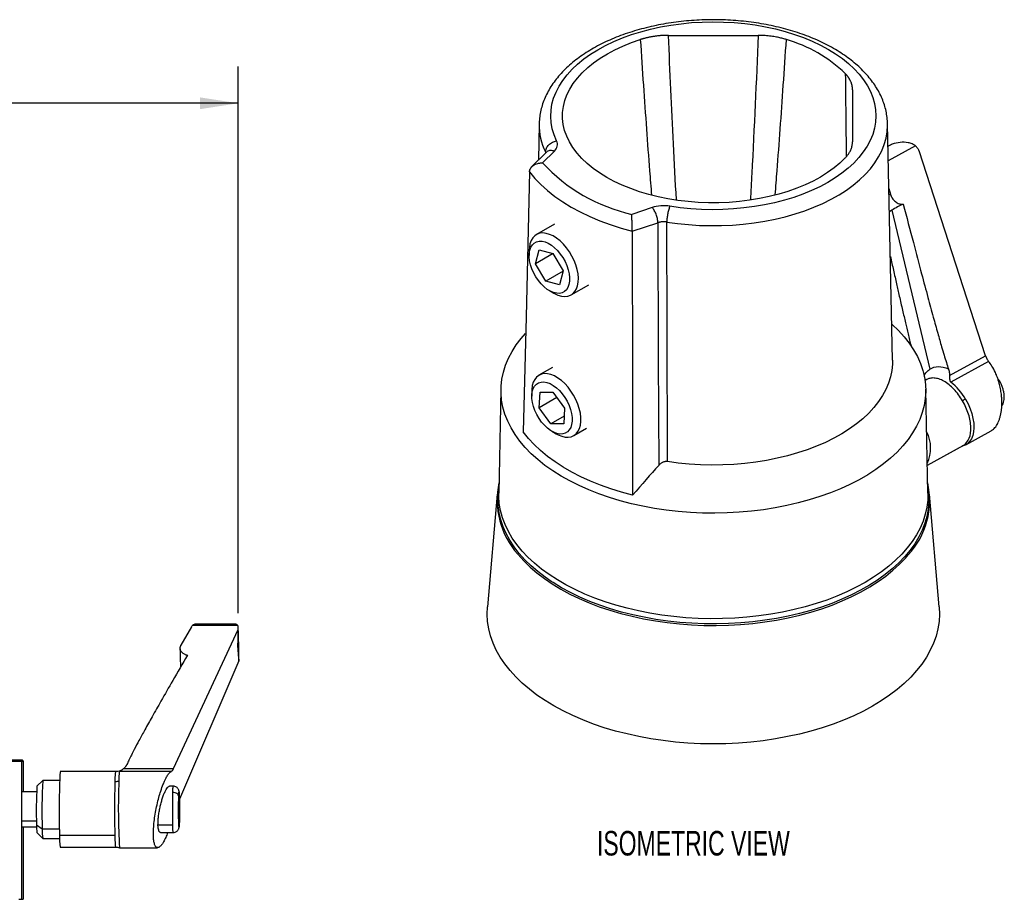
# Model space of a CAD drawing. Header units: millimetres. Extents: x 0 to 543, y 0 to 386.
# Tile 4 of 4: x 359 to 528, y 235 to 386. Entities that reach past the tile are written whole.
import ezdxf

# ---------------------------------------------------------------- set-up
doc = ezdxf.new("R2010")
doc.units = ezdxf.units.MM
doc.header["$LTSCALE"] = 2
doc.layers.add('DIMENSIONS', color=140, linetype='Continuous', lineweight=25)
doc.styles.add('SLDTEXTSTYLE0', font='TXT', dxfattribs={"width": 0.7})
doc.dimstyles.new('SLDDIMSTYLE2', dxfattribs={"dimtxt": 4.316016, "dimasz": 6.604, "dimexe": 0, "dimexo": 0.0625, "dimgap": 1.079004, "dimtad": 0, "dimtih": 1, "dimtoh": 1, "dimdec": 1, "dimrnd": 1e-09, "dimzin": 12, "dimdsep": 46, "dimtxsty": 'SLDTEXTSTYLE0', "dimsah": 1, "dimcen": 0.09, "dimadec": 0, "dimazin": 3, "dimtfac": 1, "dimtdec": 1, "dimtofl": 0, "dimtmove": 0, "dimatfit": 3, "dimfxl": 0, "dimfrac": 2, "dimtolj": 1, "dimtzin": 12, "dimarcsym": 0})

# ---------------------------------------------------------------- blocks, each defined once
blk = doc.blocks.new('_D_7')
at = {"layer": 'DIMENSIONS'}
for p, q in [((281.06, 237.26), (281.06, 378.26)), ((396.25, 284.04), (396.25, 378.26)), ((281.06, 371.91), (322.51, 371.91)), ((328.36, 371.91), (326.91, 371.91)), ((326.91, 371.91), (326.91, 365.05)), ((341.18, 371.91), (342.63, 371.91)), ((342.63, 371.91), (342.63, 365.05)), ((396.25, 371.91), (347.03, 371.91)), ((326.91, 365.05), (328.36, 365.05)), ((342.63, 365.05), (341.18, 365.05))]:
    blk.add_line(p, q, dxfattribs=at)
for points in [[(281.06, 371.91), (287.66, 370.89), (287.66, 372.92)], [(396.25, 371.91), (389.65, 372.92), (389.65, 370.89)]]:
    blk.add_solid(points, dxfattribs=at)
at = {"layer": 'DIMENSIONS', "char_height": 4.233, "attachment_point": 1, "style": 'SLDTEXTSTYLE0'}
for s, insert in [('115.2', (326.56, 378.33)), ('4.54', (328.36, 370.5))]:
    blk.add_mtext(s, dxfattribs=dict(at, insert=insert))

msp = doc.modelspace()

# ---------------------------------------------------------------- linework, layer by layer
for p, q in [((470.41, 383.61), (485.9, 383.61)), ((502.16, 374.23), (502.16, 365.29)), ((448.12, 368.37), (447.99, 362.1)), ((448.12, 368.43), (448.12, 368.37)), ((509.06, 327.62), (508.19, 368.37)), ((449.33, 363.45), (446.88, 360.99)), ((448.71, 361.63), (450.75, 363.66)), ((449.21, 363.52), (449.21, 363.32)), ((449.25, 363.4), (449.21, 363.52)), ((449.34, 363.44), (449.34, 363.45)), ((513.01, 364.58), (508.32, 362.01)), ((525.09, 328.38), (513.64, 363.69)), ((508.43, 357.24), (508.69, 356.24)), ((508.69, 356.24), (508.45, 356.12)), ((467.6, 353.93), (464.08, 352.76)), ((508.94, 353.47), (515.49, 326.09)), ((450.78, 351.08), (447.64, 349.27)), ((464.18, 349.86), (468.6, 351.33)), ((446.4, 346.53), (446.4, 345.65)), ((447.52, 344.26), (448.15, 346.63)), ((448.15, 346.63), (450.51, 346.01)), ((450.52, 345.99), (447.52, 344.26)), ((450.51, 346.01), (452.25, 343.02)), ((449.26, 341.26), (447.52, 344.26)), ((452.24, 342.98), (449.26, 341.26)), ((452.25, 343.02), (451.62, 340.64)), ((451.62, 340.64), (449.26, 341.26)), ((449.88, 339.62), (450.64, 339.18)), ((453.64, 338.88), (456.67, 340.63)), ((518.89, 324.98), (525.09, 328.38)), ((450.4, 326.37), (448.08, 325.03)), ((525.6, 327.43), (519.09, 323.86)), ((514.94, 324.3), (514.65, 324.14)), ((441.54, 322.66), (441.16, 304.7)), ((446.85, 322.6), (446.84, 322.28)), ((515.15, 304.7), (514.77, 322.66)), ((446.84, 322.28), (446.84, 321.41)), ((448.13, 319.41), (448.29, 322.14)), ((451.19, 321.18), (448.13, 319.41)), ((448.29, 322.14), (450.49, 322.13)), ((450.49, 322.13), (452.52, 319.38)), ((450.16, 316.67), (448.13, 319.41)), ((452.52, 319.38), (452.36, 316.65)), ((452.44, 317.98), (450.16, 316.67)), ((452.36, 316.65), (450.16, 316.67)), ((454.08, 314.64), (456.3, 315.92)), ((450.32, 315.37), (451.08, 314.94)), ((521.71, 313.07), (526.04, 315.45)), ((515.05, 309.53), (521.35, 313)), ((515.05, 309.53), (521.2, 312.91)), ((521.19, 312.93), (521.35, 313)), ((440.87, 304.53), (439.2, 285.13)), ((517.11, 285.13), (515.44, 304.53)), ((396.17, 281.93), (388.35, 281.93)), ((395.68, 282.15), (389.14, 282.15)), ((385.06, 257.24), (396.23, 281.21)), ((388.17, 281.67), (386.33, 278.49)), ((396.35, 275.8), (386.1, 251.97)), ((396.33, 276.08), (396.35, 275.8)), ((358.7, 258.72), (356.58, 258.72)), ((356.75, 258.52), (358.9, 258.52)), ((358.99, 258.72), (358.7, 258.72)), ((358.9, 258.52), (358.9, 234.72)), ((358.9, 258.52), (359.19, 258.52)), ((359.19, 258.52), (359.19, 253.22)), ((375.14, 256.72), (365.54, 256.72)), ((384.72, 256.77), (375.75, 256.77)), ((376.5, 257.24), (385.06, 257.24)), ((362.54, 255.22), (361.54, 254.22)), ((365.44, 255.22), (362.54, 255.22)), ((361.48, 253.22), (359.04, 253.22)), ((361.48, 253.22), (359.04, 253.22)), ((385.04, 254.22), (384.41, 254.22)), ((385.99, 249.83), (386.01, 251.49)), ((386.01, 251.49), (386.05, 251.88)), ((386.05, 251.88), (386.08, 250.61)), ((386.02, 248.57), (385.99, 249.83)), ((386.08, 250.61), (386, 250.61)), ((386.08, 250.61), (386.07, 248.95)), ((361.49, 248.18), (358.99, 248.18)), ((386.01, 248.95), (386.07, 248.95)), ((386.07, 248.95), (386.02, 248.57)), ((359.04, 247.22), (361.48, 247.22)), ((359.04, 247.22), (361.48, 247.22)), ((359.19, 247.22), (359.19, 234.72)), ((362.45, 246.82), (361.47, 247.5)), ((361.54, 246.22), (362.54, 245.22)), ((365.45, 246.82), (362.45, 246.82)), ((384.96, 247.5), (382.41, 247.5)), ((382.85, 246.22), (385.04, 246.22)), ((362.54, 245.22), (365.44, 245.22)), ((365.42, 245.79), (375.02, 245.79)), ((365.54, 243.72), (375.14, 243.72)), ((375.77, 243.62), (382.34, 243.62)), ((358.43, 234.72), (358.9, 234.72)), ((358.9, 234.72), (359.19, 234.72))]:
    msp.add_line(p, q)
at = {"flags": 128}
for points in [[(451.14, 365.44), (450.71, 366.47), (450.39, 367.51), (450.2, 368.57), (450.12, 369.63), (450.17, 370.7), (450.33, 371.75), (450.62, 372.8), (451.03, 373.84), (451.55, 374.86), (452.19, 375.85), (452.94, 376.83), (453.79, 377.77), (454.76, 378.67), (455.82, 379.54), (456.98, 380.36), (458.23, 381.14), (459.57, 381.87), (460.99, 382.55), (462.48, 383.17), (464.04, 383.74), (465.65, 384.24), (467.33, 384.68), (469.05, 385.06), (470.81, 385.37), (472.6, 385.62), (474.41, 385.8), (476.24, 385.9), (478.08, 385.94), (479.92, 385.91), (481.76, 385.81), (483.57, 385.64), (485.37, 385.4), (487.13, 385.09), (488.85, 384.72), (490.53, 384.28), (492.15, 383.78), (493.72, 383.22), (495.21, 382.6), (496.64, 381.93), (497.98, 381.2), (499.24, 380.42), (500.4, 379.6), (501.48, 378.74), (502.45, 377.84), (503.31, 376.9), (504.07, 375.93), (504.72, 374.94), (505.25, 373.92), (505.66, 372.88), (505.96, 371.84), (506.13, 370.78), (506.19, 369.72), (506.12, 368.65), (505.94, 367.6), (505.63, 366.55), (505.21, 365.51), (504.67, 364.5), (504.01, 363.51), (503.25, 362.54), (502.37, 361.61), (501.4, 360.71), (500.32, 359.84), (499.14, 359.03), (497.88, 358.25), (496.53, 357.53), (495.1, 356.86), (493.6, 356.25), (492.03, 355.69), (490.4, 355.2), (488.72, 354.77), (486.99, 354.4), (485.23, 354.1), (483.43, 353.86), (481.61, 353.7), (479.78, 353.6), (477.94, 353.57), (476.1, 353.62), (474.27, 353.73), (472.46, 353.91), (470.67, 354.16)], [(500.9, 362.49), (499.99, 361.61), (498.97, 360.76), (497.85, 359.96), (496.64, 359.2), (495.35, 358.5), (493.97, 357.84), (492.52, 357.25), (491, 356.71), (489.43, 356.23), (487.8, 355.82), (486.12, 355.47), (484.4, 355.19), (482.66, 354.97), (480.9, 354.83), (479.12, 354.76), (477.34, 354.75), (475.56, 354.82), (473.79, 354.96), (472.05, 355.17), (470.33, 355.44), (468.65, 355.79), (467.02, 356.19), (465.43, 356.67), (463.91, 357.2), (462.46, 357.79), (461.07, 358.44), (459.77, 359.14), (458.55, 359.9), (457.43, 360.69), (456.4, 361.53), (455.48, 362.41), (454.66, 363.33), (453.95, 364.27), (453.36, 365.24), (452.88, 366.23), (452.52, 367.24), (452.29, 368.26), (452.17, 369.29), (452.17, 370.31), (452.3, 371.34), (452.55, 372.36), (452.92, 373.36), (453.4, 374.35), (454.01, 375.32), (454.73, 376.26), (455.55, 377.17), (456.49, 378.05), (457.52, 378.89), (458.65, 379.68), (459.88, 380.43), (461.18, 381.13), (462.57, 381.77), (464.04, 382.36), (465.56, 382.89)], [(470.14, 351.44), (471.98, 351.18), (473.85, 350.99), (475.74, 350.87), (477.64, 350.82), (479.54, 350.83), (481.44, 350.92), (483.32, 351.07), (485.18, 351.29), (487.01, 351.58), (488.81, 351.94), (490.56, 352.36), (492.27, 352.85), (493.92, 353.39), (495.5, 354), (497.02, 354.66), (498.46, 355.38), (499.82, 356.14), (501.09, 356.96), (502.27, 357.82), (503.35, 358.72), (504.34, 359.66), (505.22, 360.63), (505.99, 361.63), (506.64, 362.66), (507.19, 363.71), (507.62, 364.78), (507.93, 365.87), (508.12, 366.96), (508.19, 368.05), (508.19, 368.34)], [(446.46, 360.09), (445.87, 335.08), (445.39, 315.26)], [(446.46, 360.09), (447.39, 358.97), (448.42, 357.9), (449.58, 356.86), (450.84, 355.86), (452.2, 354.91), (453.67, 354.01), (455.22, 353.17), (456.87, 352.38), (458.59, 351.65), (460.39, 350.99), (462.26, 350.39), (464.18, 349.86)], [(508.94, 353.47), (508.71, 353.31), (508.51, 353.17)], [(470.24, 310.15), (470.18, 333.27), (470.14, 351.44)], [(464.18, 349.86), (464.22, 324.49), (464.24, 304.38)], [(468.6, 351.33), (468.67, 327.89), (468.73, 309.48)], [(454.75, 340.46), (454.86, 341.08), (454.89, 341.76), (454.83, 342.49), (454.68, 343.26), (454.45, 344.04), (454.15, 344.82), (453.77, 345.58), (453.33, 346.32), (452.84, 347), (452.3, 347.63), (451.73, 348.19), (451.13, 348.66), (450.53, 349.04), (449.92, 349.32), (449.34, 349.49), (448.78, 349.55), (448.25, 349.5), (447.78, 349.34), (447.36, 349.08), (447.01, 348.71), (446.74, 348.24), (446.54, 347.69), (446.43, 347.07), (446.4, 346.53)], [(453.25, 340.67), (453.07, 340.18), (452.81, 339.77), (452.48, 339.46), (452.09, 339.25), (451.64, 339.15), (451.15, 339.16), (450.62, 339.28), (450.08, 339.51), (449.53, 339.84), (449, 340.26), (448.48, 340.77), (448, 341.34), (447.56, 341.98), (447.19, 342.65), (446.88, 343.35), (446.64, 344.06), (446.48, 344.75), (446.41, 345.42), (446.42, 346.04), (446.52, 346.61), (446.7, 347.1), (446.96, 347.51), (447.29, 347.82), (447.68, 348.03), (448.13, 348.13), (448.62, 348.12), (449.15, 348), (449.69, 347.77), (450.24, 347.44), (450.77, 347.02), (451.29, 346.51), (451.77, 345.93), (452.21, 345.3), (452.58, 344.62), (452.89, 343.93), (453.13, 343.22), (453.29, 342.53), (453.36, 341.86), (453.35, 341.23), (453.25, 340.67)], [(450.64, 339.18), (450.76, 339.11), (451.36, 338.83), (451.95, 338.66), (452.51, 338.6), (453.04, 338.65), (453.51, 338.81), (453.93, 339.08), (454.28, 339.45), (454.55, 339.91), (454.75, 340.46)], [(508.93, 333.86), (509, 333.79), (510.08, 332.75), (511.06, 331.67), (511.93, 330.56), (512.69, 329.42), (513.33, 328.26), (513.86, 327.08), (514.27, 325.88), (514.56, 324.68), (514.72, 323.46), (514.77, 322.24), (514.69, 321.03), (514.5, 319.81), (514.18, 318.61), (513.74, 317.42), (513.18, 316.24), (512.51, 315.09), (511.73, 313.96), (510.83, 312.86), (509.82, 311.78), (508.71, 310.75), (507.5, 309.75), (506.19, 308.8), (504.78, 307.89), (503.29, 307.03), (501.71, 306.22), (500.06, 305.46), (498.33, 304.76), (496.54, 304.12), (494.68, 303.54), (492.77, 303.02), (490.82, 302.56), (488.82, 302.18), (486.78, 301.85), (484.72, 301.6), (482.63, 301.42), (480.53, 301.3), (478.42, 301.26), (476.31, 301.29), (474.21, 301.38), (472.11, 301.55), (470.04, 301.78), (468, 302.09), (465.99, 302.46), (464.02, 302.9), (462.1, 303.4), (460.23, 303.97), (458.42, 304.59), (456.68, 305.28), (455, 306.02), (453.41, 306.82), (451.89, 307.67), (450.47, 308.57), (449.13, 309.51), (447.89, 310.5), (446.76, 311.52), (445.72, 312.58), (444.8, 313.68), (443.98, 314.8), (443.28, 315.95), (442.7, 317.12), (442.23, 318.31), (441.88, 319.51), (441.65, 320.72), (441.55, 321.94), (441.56, 323.16), (441.7, 324.37), (441.96, 325.58), (442.34, 326.78), (442.83, 327.97), (443.45, 329.13), (444.18, 330.27), (445.02, 331.39), (445.75, 332.24)], [(509.06, 327.62), (509.05, 326.97), (508.95, 325.86), (508.72, 324.76), (508.38, 323.66), (507.91, 322.58), (507.34, 321.52), (506.65, 320.49), (505.85, 319.48), (504.94, 318.5), (503.93, 317.55), (502.82, 316.65), (501.61, 315.78), (500.31, 314.96), (498.93, 314.19), (497.47, 313.47), (495.93, 312.8), (494.32, 312.19), (492.65, 311.64), (490.92, 311.15), (489.15, 310.72), (487.33, 310.36), (485.47, 310.06), (483.59, 309.83), (481.69, 309.67), (479.77, 309.58), (477.84, 309.56), (475.92, 309.6), (474.01, 309.72), (472.11, 309.9), (470.24, 310.15)], [(451.08, 314.94), (451.41, 314.76), (452.01, 314.52), (452.59, 314.38), (453.14, 314.36), (453.65, 314.45), (454.1, 314.65), (454.5, 314.95), (454.82, 315.35), (455.07, 315.85), (455.24, 316.42), (455.32, 317.07), (455.31, 317.77), (455.23, 318.51), (455.05, 319.28), (454.8, 320.06), (454.47, 320.84), (454.07, 321.6), (453.61, 322.32), (453.1, 322.99), (452.54, 323.59), (451.96, 324.12), (451.36, 324.56), (450.76, 324.91), (450.16, 325.15), (449.58, 325.28), (449.03, 325.31), (448.52, 325.22), (448.07, 325.02), (447.67, 324.72), (447.35, 324.31), (447.1, 323.82), (446.93, 323.25), (446.85, 322.6), (446.85, 322.6)], [(446.85, 321.67), (446.93, 322.25), (447.09, 322.76), (447.33, 323.18), (447.65, 323.52), (448.03, 323.75), (448.47, 323.87), (448.95, 323.89), (449.47, 323.79), (450.01, 323.59), (450.55, 323.28), (451.1, 322.87), (451.62, 322.39), (452.11, 321.82), (452.55, 321.2), (452.95, 320.54), (453.27, 319.84), (453.53, 319.13), (453.7, 318.44), (453.79, 317.76), (453.8, 317.13), (453.72, 316.55), (453.56, 316.04), (453.32, 315.61), (453, 315.28), (452.62, 315.05), (452.18, 314.92), (451.7, 314.91), (451.18, 315), (450.64, 315.21), (450.1, 315.51), (449.56, 315.92), (449.03, 316.41), (448.54, 316.97), (448.1, 317.59), (447.71, 318.26), (447.38, 318.95), (447.12, 319.66), (446.95, 320.36), (446.86, 321.03), (446.85, 321.67)], [(521.63, 320.92), (522.06, 320.1), (522.43, 319.27), (522.71, 318.42), (522.92, 317.58), (523.04, 316.77), (523.08, 316), (523.02, 315.28), (522.88, 314.63), (522.65, 314.07), (522.34, 313.6), (521.96, 313.23), (521.51, 312.97), (521.09, 312.84)], [(464.24, 304.38), (462.34, 304.89), (460.48, 305.46), (458.69, 306.09), (456.96, 306.78), (455.31, 307.54), (453.74, 308.34), (452.25, 309.2), (450.86, 310.11), (449.56, 311.06), (448.36, 312.05), (447.26, 313.09), (446.27, 314.16), (445.39, 315.26)], [(450.21, 289.5), (449.17, 290.22), (447.9, 291.19), (446.72, 292.2), (445.65, 293.25), (444.68, 294.33), (443.82, 295.45), (443.07, 296.59), (442.44, 297.75), (441.92, 298.93), (441.52, 300.13), (441.23, 301.33), (441.07, 302.55), (441.02, 303.77), (441.1, 304.98), (441.18, 305.59)], [(515.13, 305.59), (515.27, 304.37), (515.28, 303.15), (515.18, 301.94), (514.95, 300.72), (514.61, 299.52), (514.14, 298.33), (513.57, 297.16), (512.87, 296.01), (512.07, 294.88), (511.15, 293.78), (510.13, 292.72), (509.01, 291.69), (507.78, 290.69), (506.94, 290.08)], [(515.15, 304.7), (515.12, 303.52), (514.97, 302.3), (514.7, 301.09), (514.31, 299.89), (513.8, 298.71), (513.18, 297.54), (512.44, 296.4), (511.59, 295.28), (510.63, 294.2), (509.56, 293.14), (508.4, 292.13), (507.13, 291.15), (505.77, 290.22), (504.32, 289.33), (502.78, 288.49), (501.17, 287.71), (499.47, 286.98), (497.71, 286.3), (495.89, 285.69), (494, 285.13), (492.07, 284.64), (490.09, 284.22), (488.07, 283.86), (486.02, 283.56), (483.94, 283.34), (481.85, 283.18), (479.74, 283.09), (477.63, 283.08), (475.52, 283.13), (473.41, 283.25), (471.33, 283.44), (469.26, 283.7), (467.23, 284.03), (465.23, 284.42), (463.27, 284.88), (461.36, 285.4), (459.5, 285.99), (457.71, 286.63), (455.98, 287.33), (454.33, 288.09), (452.75, 288.9), (451.26, 289.77), (449.85, 290.68), (448.54, 291.63), (447.32, 292.63), (446.2, 293.67), (445.19, 294.74), (444.28, 295.84), (443.49, 296.97), (442.81, 298.12), (442.24, 299.3), (441.79, 300.49), (441.46, 301.7), (441.25, 302.91), (441.16, 304.13), (441.16, 304.7)], [(444.44, 294.2), (444.51, 294.12), (445.48, 293.04), (446.56, 291.98), (447.74, 290.97), (449.02, 289.99), (450.39, 289.06), (451.85, 288.17), (453.39, 287.33), (455.02, 286.55), (456.72, 285.82), (458.49, 285.14), (460.32, 284.53), (462.21, 283.98), (464.15, 283.49), (466.14, 283.06), (468.16, 282.7), (470.22, 282.4), (472.3, 282.18), (474.4, 282.02), (476.52, 281.93), (478.63, 281.91), (480.75, 281.96), (482.86, 282.08), (484.95, 282.27), (487.03, 282.53), (489.07, 282.85), (491.08, 283.24), (493.04, 283.7), (494.96, 284.22), (496.83, 284.8), (498.63, 285.44), (500.37, 286.14), (502.04, 286.9), (503.63, 287.71), (505.13, 288.57), (506.55, 289.47), (507.88, 290.43), (509.12, 291.42), (510.25, 292.45), (511.28, 293.52), (511.76, 294.08)], [(506.94, 290.08), (506.46, 289.74), (505.05, 288.84), (503.55, 287.98), (501.97, 287.17), (500.32, 286.42), (498.59, 285.72), (496.79, 285.07), (494.94, 284.49), (493.03, 283.97), (491.07, 283.52), (489.07, 283.13), (487.04, 282.8), (484.97, 282.54), (482.89, 282.35), (480.79, 282.23), (478.68, 282.18), (476.57, 282.2), (474.46, 282.29), (472.37, 282.44), (470.29, 282.66), (468.24, 282.96), (466.23, 283.32), (464.25, 283.74), (462.31, 284.23), (460.43, 284.78), (458.61, 285.39), (456.84, 286.06), (455.15, 286.79), (453.53, 287.57), (451.99, 288.4), (450.54, 289.29), (450.21, 289.5)], [(517.11, 285.13), (517.11, 285.09), (517.15, 283.84), (517.08, 282.58), (516.88, 281.33), (516.56, 280.09), (516.12, 278.86), (515.56, 277.64), (514.88, 276.45), (514.09, 275.27), (513.19, 274.13), (512.18, 273.02), (511.06, 271.94), (509.84, 270.9), (508.53, 269.9), (507.11, 268.94), (505.61, 268.03), (504.02, 267.17), (502.35, 266.36), (500.61, 265.61), (498.79, 264.92), (496.92, 264.28), (494.98, 263.71), (492.99, 263.2), (490.95, 262.75), (488.88, 262.37), (486.77, 262.06), (484.63, 261.82), (482.48, 261.64), (480.31, 261.54), (478.13, 261.51), (475.95, 261.54), (473.78, 261.65), (471.63, 261.82), (469.49, 262.07), (467.38, 262.38), (465.31, 262.76), (463.27, 263.21), (461.29, 263.72), (459.35, 264.3), (457.47, 264.93), (455.66, 265.63), (453.92, 266.38), (452.25, 267.19), (450.66, 268.05), (449.16, 268.96), (447.75, 269.92), (446.44, 270.92), (445.22, 271.96), (444.1, 273.04), (443.1, 274.16), (442.2, 275.3), (441.41, 276.47), (440.74, 277.67), (440.18, 278.88), (439.75, 280.12), (439.43, 281.36), (439.23, 282.61), (439.16, 283.87), (439.2, 285.12), (439.2, 285.13)]]:
    msp.add_lwpolyline(points, dxfattribs=at)
for centre, radius, start, end in [((484.05, 359.55), 24.28, 46.0263, 73.9791), ((458.74, 368.21), 10.62, 179.1406, 206.183), ((470.67, 381.92), 29.89, 222.7393, 257.266), ((515.1, 344.22), 11.11, 112.2168, 123.6776), ((512.87, 315.93), 10.07, 29.6526, 51.8643), ((509.47, 312.44), 6.15, 335.0362, 27.4133), ((454.79, 303.52), 13.92, 167.5483, 221.9881), ((501.58, 303.49), 13.87, 317.2577, 12.6017), ((486.87, 249.94), 121.51, 176.8029, 181.9568), ((393.47, 254.97), 17.82, 174.1888, 179.7206), ((457.58, 249.99), 95.18, 176.8488, 181.9109), ((492.64, 250.48), 117.07, 177.7615, 183.3588), ((432.29, 250.12), 70.87, 176.6816, 182.12), ((369.02, 247.27), 7.55, 178.3149, 188.0041), ((371.22, 246.52), 8.77, 178.0461, 188.4883), ((373.99, 245.24), 8.59, 176.3261, 190.2083)]:
    msp.add_arc(centre, radius, start, end)
for points, knots in [([(508.19, 368.34), (508.19, 368.34), (508.2, 368.72), (508.12, 369.46), (507.95, 370.56), (507.65, 371.65), (507.26, 372.72), (506.76, 373.78), (506.15, 374.81), (505.45, 375.83), (504.64, 376.81), (503.73, 377.77), (502.73, 378.68), (501.64, 379.56), (500.46, 380.4), (499.2, 381.19), (497.86, 381.93), (496.46, 382.61), (494.98, 383.25), (493.45, 383.83), (491.87, 384.35), (490.24, 384.81), (488.57, 385.21), (486.86, 385.55), (485.12, 385.83), (483.35, 386.05), (481.57, 386.2), (479.78, 386.29), (477.98, 386.32), (476.18, 386.28), (474.39, 386.18), (472.61, 386.01), (470.85, 385.78), (469.12, 385.49), (467.42, 385.14), (465.75, 384.72), (464.13, 384.25), (462.55, 383.72), (461.03, 383.13), (459.58, 382.48), (458.18, 381.79), (456.85, 381.03), (455.61, 380.23), (454.44, 379.38), (453.35, 378.49), (452.36, 377.55), (451.46, 376.57), (450.67, 375.56), (449.97, 374.52), (449.39, 373.45), (448.91, 372.37), (448.54, 371.27), (448.29, 370.16), (448.15, 369.22), (448.14, 368.64), (448.14, 368.44)], [0, 0, 0, 0, 0.000306, 0.018757, 0.037206, 0.055704, 0.074303, 0.09304, 0.11194, 0.13101, 0.150241, 0.169613, 0.1891, 0.20867, 0.228298, 0.247958, 0.267632, 0.287303, 0.306964, 0.32661, 0.346238, 0.365848, 0.385441, 0.405019, 0.424583, 0.444136, 0.46368, 0.483218, 0.502754, 0.522289, 0.541827, 0.56137, 0.58092, 0.60048, 0.620055, 0.639645, 0.659254, 0.678884, 0.698537, 0.718213, 0.737912, 0.757632, 0.777368, 0.79711, 0.81684, 0.836538, 0.856178, 0.875729, 0.895157, 0.914432, 0.933534, 0.952453, 0.9712, 0.989802, 1, 1, 1, 1]), ([(470.41, 383.61), (470.31, 383.61), (470.1, 383.61), (469.79, 383.6), (469.49, 383.59), (469.2, 383.57), (468.91, 383.55), (468.64, 383.52), (468.37, 383.49), (468.12, 383.46), (467.87, 383.42), (467.63, 383.38), (467.4, 383.34), (467.18, 383.3), (466.96, 383.26), (466.76, 383.21), (466.56, 383.17), (466.38, 383.12), (466.2, 383.07), (466.03, 383.03), (465.87, 382.98), (465.71, 382.94), (465.61, 382.9), (465.56, 382.89)], [0, 0, 0, 0, 0.062471, 0.123454, 0.182954, 0.240971, 0.297505, 0.352557, 0.406125, 0.45821, 0.508809, 0.557923, 0.60555, 0.65169, 0.696342, 0.739506, 0.781183, 0.821371, 0.860072, 0.897285, 0.93301, 0.967249, 1, 1, 1, 1]), ([(465.56, 382.89), (465.74, 380.26), (466.08, 375.12), (466.61, 367.58), (467.08, 361.27), (467.38, 357.47), (467.49, 356.07)], [0, 0, 0, 0, 0.293787, 0.57497, 0.843551, 1, 1, 1, 1]), ([(471.78, 355.24), (471.61, 358.47), (471.1, 367.92), (470.69, 377.38), (470.41, 383.61)], [0, 0, 0, 0, 0.341572, 1, 1, 1, 1]), ([(485.9, 383.61), (485.55, 375.68), (485.13, 366.22), (484.62, 356.75), (484.54, 355.21)], [0, 0, 0, 0, 0.837251, 1, 1, 1, 1]), ([(490.75, 382.89), (490.65, 382.92), (490.45, 382.98), (490.14, 383.07), (489.79, 383.16), (489.42, 383.24), (489.01, 383.33), (488.57, 383.4), (488.1, 383.47), (487.59, 383.53), (487.05, 383.58), (486.49, 383.61), (486.1, 383.61), (485.9, 383.61)], [0, 0, 0, 0, 0.063818, 0.133056, 0.207716, 0.287799, 0.373303, 0.464228, 0.560569, 0.66232, 0.769475, 0.882033, 1, 1, 1, 1]), ([(488.82, 356.1), (488.93, 357.49), (489.23, 361.28), (489.7, 367.58), (490.23, 375.12), (490.57, 380.26), (490.75, 382.89)], [0, 0, 0, 0, 0.155627, 0.42447, 0.705927, 1, 1, 1, 1]), ([(502.16, 374.23), (502.15, 374.29), (502.15, 374.41), (502.14, 374.59), (502.11, 374.76), (502.08, 374.93), (502.04, 375.09), (502, 375.25), (501.95, 375.4), (501.89, 375.55), (501.83, 375.69), (501.76, 375.83), (501.69, 375.97), (501.62, 376.09), (501.54, 376.22), (501.46, 376.34), (501.39, 376.45), (501.31, 376.56), (501.23, 376.66), (501.14, 376.76), (501.06, 376.85), (500.98, 376.94), (500.93, 377), (500.9, 377.03)], [0, 0, 0, 0, 0.062471, 0.123454, 0.182954, 0.240971, 0.297505, 0.352557, 0.406125, 0.45821, 0.508809, 0.557923, 0.60555, 0.65169, 0.696342, 0.739506, 0.781183, 0.821371, 0.860072, 0.897285, 0.93301, 0.967249, 1, 1, 1, 1]), ([(500.9, 377.03), (500.93, 374.28), (500.99, 369.51), (501.04, 364.74), (501.07, 362.71)], [0, 0, 0, 0, 0.576216, 1, 1, 1, 1]), ([(449.21, 363.52), (449.22, 363.73), (449.27, 363.95), (449.47, 364.37), (449.61, 364.57), (449.97, 364.93), (450.18, 365.08), (450.64, 365.31), (450.89, 365.4), (451.14, 365.44)], [0, 0, 0, 0, 0.25, 0.25, 0.5, 0.5, 0.75, 0.75, 1, 1, 1, 1]), ([(500.9, 362.49), (500.95, 362.54), (501.06, 362.66), (501.21, 362.84), (501.37, 363.04), (501.52, 363.25), (501.66, 363.49), (501.79, 363.74), (501.91, 364.02), (502.01, 364.31), (502.09, 364.62), (502.14, 364.95), (502.15, 365.17), (502.16, 365.29)], [0, 0, 0, 0, 0.0638181, 0.1330563, 0.2077162, 0.2877987, 0.3733034, 0.4642283, 0.5605691, 0.66232, 0.7694754, 0.8820331, 1, 1, 1, 1]), ([(513.01, 364.58), (512.82, 364.7), (512.42, 364.93), (511.53, 365.19), (510.35, 365.22), (509.22, 364.94), (508.55, 364.65), (508.31, 364.53), (508.27, 364.5)], [0, 0, 0, 0, 0.131665, 0.277674, 0.556766, 0.836624, 0.972041, 1, 1, 1, 1]), ([(450.75, 363.66), (450.53, 363.71), (450.08, 363.81), (449.58, 363.69), (449.41, 363.48), (449.36, 363.42)], [0, 0, 0, 0, 0.406574, 0.813148, 1, 1, 1, 1]), ([(513.64, 363.69), (513.61, 363.74), (513.56, 363.85), (513.46, 364.01), (513.36, 364.16), (513.25, 364.31), (513.14, 364.45), (513.05, 364.54), (513.01, 364.58)], [0, 0, 0, 0, 0.168016, 0.334682, 0.500602, 0.666388, 0.832651, 1, 1, 1, 1]), ([(446.46, 360.09), (446.47, 360.12), (446.47, 360.2), (446.49, 360.31), (446.52, 360.42), (446.56, 360.52), (446.61, 360.63), (446.67, 360.74), (446.74, 360.84), (446.82, 360.94), (446.92, 361.03), (447.02, 361.12), (447.19, 361.25), (447.47, 361.4), (447.8, 361.52), (448.11, 361.59), (448.39, 361.63), (448.6, 361.63), (448.71, 361.63)], [0, 0, 0, 0, 0.040748, 0.081955, 0.123672, 0.165946, 0.208824, 0.25235, 0.296565, 0.341511, 0.387226, 0.433746, 0.481105, 0.603278, 0.74007, 0.810562, 0.897204, 1, 1, 1, 1]), ([(508.69, 356.24), (508.7, 356.2), (508.72, 356.12), (508.76, 355.99), (508.81, 355.87), (508.87, 355.76), (508.93, 355.64), (509.05, 355.46), (509.24, 355.21), (509.53, 354.94), (509.85, 354.73), (510.16, 354.6), (510.44, 354.53), (510.67, 354.5), (510.82, 354.51), (510.9, 354.51)], [0, 0, 0, 0, 0.042016, 0.083672, 0.125145, 0.166612, 0.208252, 0.250241, 0.375434, 0.500132, 0.625377, 0.749983, 0.833786, 0.916635, 1, 1, 1, 1]), ([(468.6, 351.33), (468.6, 351.54), (468.57, 351.78), (468.47, 352.27), (468.4, 352.53), (468.21, 353.01), (468.1, 353.23), (467.86, 353.63), (467.73, 353.81), (467.6, 353.93)], [0, 0, 0, 0, 0.25, 0.25, 0.5, 0.5, 0.75, 0.75, 1, 1, 1, 1]), ([(470.67, 354.16), (470.6, 354.02), (470.53, 353.83), (470.4, 353.4), (470.34, 353.16), (470.25, 352.66), (470.21, 352.4), (470.15, 351.9), (470.14, 351.66), (470.14, 351.44)], [0, 0, 0, 0, 0.25, 0.25, 0.5, 0.5, 0.75, 0.75, 1, 1, 1, 1]), ([(510.9, 354.51), (511.48, 352.3), (512.53, 348.3), (513.94, 342.93), (515.09, 338.66), (516.01, 335.25), (516.8, 332.42), (517.42, 330.24), (517.92, 328.56), (518.31, 327.29), (518.57, 326.49), (518.7, 326.12)], [0, 0, 0, 0, 0.233054, 0.422692, 0.565843, 0.684526, 0.782768, 0.864763, 0.915229, 0.960305, 1, 1, 1, 1]), ([(464.18, 349.86), (464.18, 349.9), (464.18, 349.97), (464.18, 350.09), (464.18, 350.22), (464.18, 350.35), (464.18, 350.48), (464.17, 350.7), (464.16, 351.03), (464.15, 351.43), (464.13, 351.82), (464.11, 352.13), (464.1, 352.38), (464.09, 352.58), (464.08, 352.7), (464.08, 352.76)], [0, 0, 0, 0, 0.040846, 0.081908, 0.123233, 0.164866, 0.206854, 0.249238, 0.370336, 0.498642, 0.617837, 0.748928, 0.820826, 0.904535, 1, 1, 1, 1]), ([(470.14, 351.44), (470.09, 351.45), (470, 351.46), (469.85, 351.48), (469.71, 351.49), (469.57, 351.49), (469.42, 351.48), (469.28, 351.47), (469.14, 351.46), (469, 351.43), (468.86, 351.4), (468.73, 351.37), (468.64, 351.34), (468.6, 351.33)], [0, 0, 0, 0, 0.0909214, 0.1818052, 0.2726932, 0.3636021, 0.4545309, 0.5454675, 0.6363963, 0.7273055, 0.8181938, 0.909078, 1, 1, 1, 1]), ([(508.68, 345.49), (508.85, 344.7), (509.21, 343.13), (509.72, 340.87), (510.24, 338.57), (510.75, 336.34), (511.26, 334.16), (511.74, 332.1), (512.07, 330.75), (512.24, 330.04)], [0, 0, 0, 0, 0.152111, 0.304154, 0.439959, 0.598357, 0.737791, 0.86237, 1, 1, 1, 1]), ([(525.09, 328.38), (525.11, 328.34), (525.14, 328.24), (525.19, 328.11), (525.25, 327.98), (525.33, 327.81), (525.45, 327.62), (525.55, 327.49), (525.6, 327.43)], [0, 0, 0, 0, 0.125799, 0.250948, 0.376084, 0.501843, 0.75128, 1, 1, 1, 1]), ([(514.47, 324.83), (514.48, 324.84), (514.58, 325.15), (514.91, 325.61), (515.3, 325.93), (515.49, 326.09)], [0, 0, 0, 0, 0.02913, 0.514565, 1, 1, 1, 1]), ([(515.49, 326.09), (515.91, 326.37), (516.41, 326.51), (517.5, 326.52), (518.09, 326.39), (518.7, 326.12)], [0, 0, 0, 0, 0.5, 0.5, 1, 1, 1, 1]), ([(518.7, 326.12), (518.71, 326.07), (518.74, 325.98), (518.78, 325.84), (518.81, 325.7), (518.85, 325.5), (518.88, 325.26), (518.89, 325.07), (518.89, 324.98)], [0, 0, 0, 0, 0.123189, 0.246347, 0.369708, 0.493504, 0.749507, 1, 1, 1, 1]), ([(526.03, 315.48), (526.12, 315.52), (526.42, 315.66), (526.85, 316.15), (527.23, 316.8), (527.48, 317.43), (527.63, 317.94), (527.75, 318.49), (527.84, 319.07), (527.89, 319.71), (527.9, 320.27), (527.89, 320.75), (527.87, 321.14), (527.83, 321.56), (527.78, 322.01), (527.7, 322.48), (527.61, 322.96), (527.49, 323.49), (527.33, 324.05), (527.15, 324.61), (526.96, 325.09), (526.67, 325.78), (526.23, 326.6), (525.8, 327.17), (525.6, 327.43)], [0, 0, 0, 0, 0.0364716, 0.1201742, 0.2054776, 0.2493468, 0.2940283, 0.335535, 0.3787712, 0.4237523, 0.4704923, 0.4951125, 0.5214291, 0.5494434, 0.5791563, 0.6105687, 0.6436811, 0.677397, 0.7176941, 0.76093, 0.7960626, 0.8248505, 0.9188703, 1, 1, 1, 1]), ([(521.12, 320.64), (520.9, 320.99), (520.45, 321.71), (519.65, 322.65), (518.79, 323.44), (517.91, 324.04), (517.03, 324.43), (516.2, 324.59), (515.49, 324.55), (515.12, 324.36), (514.95, 324.28)], [0, 0, 0, 0, 0.1289502, 0.2579004, 0.3868506, 0.5158008, 0.644751, 0.7737013, 0.9026515, 1, 1, 1, 1]), ([(518.89, 324.98), (518.89, 324.94), (518.89, 324.86), (518.89, 324.74), (518.89, 324.59), (518.89, 324.43), (518.9, 324.29), (518.92, 324.16), (518.95, 324.05), (518.99, 323.97), (519.03, 323.91), (519.07, 323.87), (519.09, 323.86)], [0, 0, 0, 0, 0.078788, 0.178597, 0.299434, 0.455783, 0.561506, 0.688381, 0.791595, 0.867003, 0.935945, 1, 1, 1, 1]), ([(527.52, 323.99), (527.46, 324.09), (527.35, 324.26), (527.23, 324.42), (527.18, 324.48)], [0, 0, 0, 0, 0.585125, 1, 1, 1, 1]), ([(527.5, 323.98), (527.5, 323.98), (527.51, 323.99), (527.45, 323.96), (527.36, 323.92), (527.36, 323.92)], [0, 0, 0, 0, 0.3207, 0.994139, 1, 1, 1, 1]), ([(527.88, 319.7), (527.89, 319.71), (527.99, 319.83), (528.12, 320.14), (528.27, 320.61), (528.32, 321.14), (528.3, 321.72), (528.2, 322.33), (528.02, 322.95), (527.78, 323.5), (527.6, 323.84), (527.52, 323.99)], [0, 0, 0, 0, 0.00779, 0.122207, 0.241796, 0.367934, 0.499395, 0.633123, 0.766509, 0.899215, 1, 1, 1, 1]), ([(521.35, 313), (521.75, 313.26), (522.07, 313.68), (522.48, 314.73), (522.57, 315.37), (522.53, 316.78), (522.39, 317.56), (521.9, 319.12), (521.55, 319.9), (521.12, 320.64)], [0, 0, 0, 0, 0.25, 0.25, 0.5, 0.5, 0.75, 0.75, 1, 1, 1, 1]), ([(470.24, 310.15), (470.2, 310.16), (470.12, 310.17), (470, 310.17), (469.88, 310.16), (469.76, 310.14), (469.65, 310.11), (469.53, 310.06), (469.36, 309.99), (469.16, 309.88), (468.93, 309.7), (468.8, 309.56), (468.73, 309.48)], [0, 0, 0, 0, 0.06938, 0.138326, 0.207462, 0.277404, 0.348745, 0.422046, 0.49782, 0.656637, 0.823013, 1, 1, 1, 1]), ([(389.14, 282.14), (389.01, 282.14), (388.71, 282.14), (388.47, 282), (388.35, 281.93)], [0, 0, 0, 0, 0.455312, 1, 1, 1, 1]), ([(396.17, 281.93), (396.11, 281.99), (395.98, 282.11), (395.81, 282.18), (395.68, 282.15), (395.68, 282.15)], [0, 0, 0, 0, 0.470922, 0.993148, 1, 1, 1, 1]), ([(396.23, 281.21), (396.23, 281.26), (396.25, 281.34), (396.25, 281.46), (396.25, 281.58), (396.23, 281.69), (396.21, 281.81), (396.18, 281.89), (396.17, 281.93)], [0, 0, 0, 0, 0.168016, 0.334682, 0.500602, 0.666388, 0.832651, 1, 1, 1, 1]), ([(396.35, 275.8), (396.35, 275.94), (396.33, 276.23), (396.31, 276.66), (396.28, 277.15), (396.24, 277.59), (396.22, 277.94), (396.2, 278.13), (396.19, 278.28), (396.19, 278.46), (396.2, 278.7), (396.21, 279.13), (396.22, 279.75), (396.23, 280.49), (396.23, 280.97), (396.23, 281.21)], [0, 0, 0, 0, 0.084549, 0.169418, 0.254626, 0.378795, 0.439789, 0.46997, 0.500001, 0.530033, 0.560214, 0.621208, 0.745377, 0.872943, 1, 1, 1, 1]), ([(396.38, 276.01), (396.37, 276.31), (396.35, 277.16), (396.33, 278.52), (396.29, 280.09), (396.26, 281.07), (396.25, 281.56)], [0, 0, 0, 0, 0.148196, 0.43027, 0.712469, 1, 1, 1, 1]), ([(386.33, 278.49), (386.31, 278.46), (386.28, 278.41), (386.25, 278.32), (386.22, 278.24), (386.2, 278.15), (386.2, 278.07), (386.19, 277.92), (386.23, 277.72), (386.35, 277.48), (386.55, 277.25), (386.78, 277.08), (387.01, 276.95), (387.23, 276.86), (387.39, 276.82), (387.48, 276.79)], [0, 0, 0, 0, 0.042016, 0.083672, 0.125145, 0.166612, 0.208252, 0.250241, 0.375434, 0.500132, 0.625377, 0.749983, 0.833786, 0.916635, 1, 1, 1, 1]), ([(387.48, 276.79), (386.63, 275.34), (385.11, 272.7), (383.08, 269.16), (381.48, 266.33), (380.21, 264.07), (379.18, 262.2), (378.41, 260.74), (377.83, 259.62), (377.41, 258.76), (377.16, 258.22), (377.04, 257.96)], [0, 0, 0, 0, 0.233054, 0.422692, 0.565843, 0.684526, 0.782768, 0.864763, 0.915229, 0.960305, 1, 1, 1, 1]), ([(386.2, 277.99), (386.2, 277.83), (386.22, 277.23), (386.24, 276.16), (386.27, 275.2), (386.28, 274.72)], [0, 0, 0, 0, 0.156527, 0.582263, 1, 1, 1, 1]), ([(358.9, 258.52), (358.9, 258.57), (358.88, 258.62), (358.8, 258.7), (358.75, 258.72), (358.7, 258.72)], [0, 0, 0, 0, 0.5, 0.5, 1, 1, 1, 1]), ([(359.19, 258.52), (359.19, 258.57), (359.17, 258.62), (359.09, 258.7), (359.04, 258.72), (358.99, 258.72)], [0, 0, 0, 0, 0.5, 0.5, 1, 1, 1, 1]), ([(375.03, 254.98), (375.04, 255.25), (375.05, 255.8), (375.08, 256.34), (375.11, 256.67), (375.13, 256.69), (375.14, 256.7)], [0, 0, 0, 0, 0.261979, 0.523958, 0.785938, 1, 1, 1, 1]), ([(376.18, 257.02), (376.15, 257), (376.01, 256.9), (375.71, 256.8), (375.38, 256.71), (375.19, 256.73), (375.14, 256.73)], [0, 0, 0, 0, 0.085545, 0.475464, 0.874184, 1, 1, 1, 1]), ([(376.5, 257.24), (376.48, 257.22), (376.42, 257.18), (376.34, 257.12), (376.22, 257.04), (376.11, 256.97), (376, 256.91), (375.9, 256.86), (375.83, 256.83), (375.78, 256.8), (375.75, 256.78), (375.75, 256.77), (375.75, 256.77)], [0, 0, 0, 0, 0.078788, 0.178597, 0.299434, 0.455783, 0.561506, 0.688381, 0.791595, 0.867003, 0.935945, 1, 1, 1, 1]), ([(377.04, 257.96), (377.03, 257.93), (377, 257.87), (376.95, 257.77), (376.89, 257.68), (376.8, 257.56), (376.68, 257.41), (376.56, 257.3), (376.5, 257.24)], [0, 0, 0, 0, 0.123189, 0.246347, 0.369708, 0.493504, 0.749507, 1, 1, 1, 1]), ([(382.55, 243.67), (382.53, 243.66), (382.48, 243.65), (382.42, 243.63), (382.37, 243.62), (382.31, 243.62), (382.26, 243.63), (382.2, 243.65), (382.16, 243.67), (382.11, 243.71), (382.06, 243.75), (382.02, 243.8), (381.92, 243.94), (381.77, 244.28), (381.65, 244.99), (381.61, 245.88), (381.64, 246.92), (381.74, 248.11), (381.92, 249.38), (382.17, 250.7), (382.46, 251.95), (382.81, 253.16), (383.1, 254.03), (383.37, 254.72), (383.58, 255.2), (383.8, 255.64), (383.99, 255.97), (384.16, 256.23), (384.32, 256.44), (384.46, 256.59), (384.6, 256.7), (384.68, 256.75), (384.72, 256.77)], [0, 0, 0, 0, 0.011983, 0.023824, 0.035523, 0.04708, 0.058496, 0.069772, 0.080908, 0.091904, 0.102762, 0.113482, 0.124065, 0.187721, 0.249496, 0.309342, 0.369363, 0.430532, 0.493946, 0.554642, 0.620328, 0.676881, 0.744354, 0.768531, 0.809098, 0.845713, 0.874244, 0.902365, 0.929, 0.954149, 0.977815, 1, 1, 1, 1]), ([(385.06, 257.24), (385.05, 257.21), (385.02, 257.15), (384.97, 257.07), (384.93, 256.99), (384.87, 256.91), (384.8, 256.82), (384.74, 256.79), (384.72, 256.77)], [0, 0, 0, 0, 0.125799, 0.250948, 0.376084, 0.501843, 0.75128, 1, 1, 1, 1]), ([(375.02, 245.79), (375.01, 246.42), (374.99, 247.16), (374.98, 248.75), (374.98, 249.61), (374.98, 251.31), (374.98, 252.15), (375, 253.7), (375.01, 254.4), (375.03, 254.98)], [0, 0, 0, 0, 0.25, 0.25, 0.5, 0.5, 0.75, 0.75, 1, 1, 1, 1]), ([(382.41, 247.5), (382.41, 247.7), (382.41, 248.1), (382.47, 248.81), (382.57, 249.58), (382.72, 250.38), (382.89, 251.15), (383.1, 251.89), (383.32, 252.57), (383.56, 253.17), (383.81, 253.65), (384.04, 253.99), (384.25, 254.19), (384.36, 254.21), (384.41, 254.21)], [0, 0, 0, 0, 0.081994, 0.164294, 0.249151, 0.334755, 0.417475, 0.500884, 0.587325, 0.674133, 0.760826, 0.847382, 0.930677, 1, 1, 1, 1]), ([(384.96, 247.5), (384.95, 247.88), (384.95, 248.33), (384.94, 249.32), (384.94, 249.84), (384.94, 250.89), (384.94, 251.41), (384.95, 252.36), (384.96, 252.79), (384.97, 253.15)], [0, 0, 0, 0, 0.25, 0.25, 0.5, 0.5, 0.75, 0.75, 1, 1, 1, 1]), ([(384.97, 253.15), (384.97, 253.32), (384.98, 253.65), (385, 253.99), (385.02, 254.19), (385.03, 254.2), (385.04, 254.21)], [0, 0, 0, 0, 0.261979, 0.523958, 0.785938, 1, 1, 1, 1]), ([(385.99, 252.42), (385.98, 252.61), (385.87, 252.8), (385.49, 253.07), (385.23, 253.15), (384.97, 253.15)], [0, 0, 0, 0, 0.5, 0.5, 1, 1, 1, 1]), ([(386.09, 252.37), (386.09, 252.38), (386.08, 252.54), (386.08, 252.78), (386.06, 253.09), (386.05, 253.25), (386.03, 253.39), (385.99, 253.54), (385.91, 253.72), (385.78, 253.9), (385.59, 254.07), (385.33, 254.2), (385.14, 254.21), (385.04, 254.22)], [0, 0, 0, 0, 0.011157, 0.175795, 0.343151, 0.520574, 0.586916, 0.643286, 0.697785, 0.760924, 0.833475, 0.916943, 1, 1, 1, 1]), ([(385.99, 252.42), (385.99, 252.69), (386, 252.9), (386.02, 253.17), (386.03, 253.23), (386.05, 253.21), (386.06, 253.11), (386.08, 252.79), (386.08, 252.55), (386.09, 252.27)], [0, 0, 0, 0, 0.25, 0.25, 0.5, 0.5, 0.75, 0.75, 1, 1, 1, 1]), ([(386.02, 247.31), (386.02, 247.35), (386, 247.46), (385.98, 248.13), (385.96, 249.15), (385.96, 250.33), (385.97, 251.52), (385.98, 252.12), (385.99, 252.42)], [0, 0, 0, 0, 0.122506, 0.298005, 0.473503, 0.649002, 0.824501, 1, 1, 1, 1]), ([(386.09, 252.27), (386.1, 251.98), (386.1, 251.64), (386.11, 250.9), (386.11, 250.51), (386.11, 249.72), (386.11, 249.33), (386.1, 248.62), (386.09, 248.29), (386.09, 248.03)], [0, 0, 0, 0, 0.25, 0.25, 0.5, 0.5, 0.75, 0.75, 1, 1, 1, 1]), ([(385.04, 246.22), (385.04, 246.22), (385.15, 246.21), (385.36, 246.27), (385.61, 246.39), (385.78, 246.55), (385.9, 246.71), (385.98, 246.86), (386.01, 246.98), (386.03, 247.08), (386.05, 247.17), (386.06, 247.3), (386.07, 247.51), (386.08, 247.77), (386.09, 247.95), (386.09, 248)], [0, 0, 0, 0, 0.005472, 0.100255, 0.178922, 0.247174, 0.307046, 0.358994, 0.402953, 0.44297, 0.500461, 0.597648, 0.771093, 0.93462, 1, 1, 1, 1]), ([(386.09, 248.03), (386.08, 247.8), (386.06, 247.34), (386.04, 247.14), (386.03, 247.27), (386.02, 247.31)], [0, 0, 0, 0, 0.434413, 0.868826, 1, 1, 1, 1]), ([(382.85, 246.23), (382.84, 246.23), (382.76, 246.2), (382.67, 246.29), (382.58, 246.45), (382.51, 246.65), (382.44, 246.97), (382.42, 247.32), (382.41, 247.5)], [0, 0, 0, 0, 0.044404, 0.294796, 0.418902, 0.543992, 0.77223, 1, 1, 1, 1]), ([(384.08, 246.22), (383.97, 245.93), (383.79, 245.48), (383.55, 244.98), (383.38, 244.65), (383.23, 244.41), (383.04, 244.12), (382.81, 243.84), (382.63, 243.73), (382.55, 243.67)], [0, 0, 0, 0, 0.2135631, 0.3399127, 0.449451, 0.5421742, 0.61808, 0.8189652, 1, 1, 1, 1]), ([(385.04, 246.23), (385.04, 246.23), (385.03, 246.21), (385.01, 246.31), (384.99, 246.56), (384.98, 246.95), (384.97, 247.32), (384.96, 247.5)], [0, 0, 0, 0, 0.043722, 0.282791, 0.521861, 0.76093, 1, 1, 1, 1]), ([(375.14, 243.74), (375.14, 243.74), (375.12, 243.7), (375.1, 243.87), (375.07, 244.27), (375.04, 244.91), (375.03, 245.5), (375.02, 245.79)], [0, 0, 0, 0, 0.043592, 0.282694, 0.521796, 0.760898, 1, 1, 1, 1]), ([(375.14, 243.71), (375.25, 243.71), (375.46, 243.71), (375.66, 243.65), (375.75, 243.61)], [0, 0, 0, 0, 0.540384, 1, 1, 1, 1])]:
    msp.add_open_spline(points, degree=3, knots=knots)
for points in [[(450.75, 363.66), (451.27, 364.19), (451.42, 364.85), (451.14, 365.44)], [(470.67, 354.16), (469.65, 354.32), (468.52, 354.24), (467.6, 353.93)], [(521.63, 320.92), (521.45, 320.82), (521.28, 320.72), (521.12, 320.64)], [(468.73, 309.48), (467.32, 307.93), (465.83, 306.24), (464.24, 304.38)], [(388.17, 281.67), (388.22, 281.76), (388.28, 281.84), (388.35, 281.93)], [(375.65, 255.05), (375.45, 255), (375.24, 254.98), (375.03, 254.98)]]:
    msp.add_open_spline(points, degree=3)

# ---------------------------------------------------------------- texts
at = {"layer": 'DIMENSIONS', "insert": (458.09, 246.5), "char_height": 4.2333, "attachment_point": 1, "style": 'SLDTEXTSTYLE0'}
msp.add_mtext('ISOMETRIC VIEW', dxfattribs=at)

# ---------------------------------------------------------------- dimensions: what is measured, and where the dimension line sits
at = {"layer": 'DIMENSIONS'}
dim = msp.add_linear_dim(base=(396.25, 371.91), p1=(281.06, 234.72), p2=(396.25, 281.5), dimstyle='SLDDIMSTYLE2', dxfattribs=at)
dim.commit()
dim.dimension.update_dxf_attribs({"geometry": '_D_7', "text_midpoint": (334.77, 371.91), "dimtype": 160})

doc.saveas('drawing.dxf')
